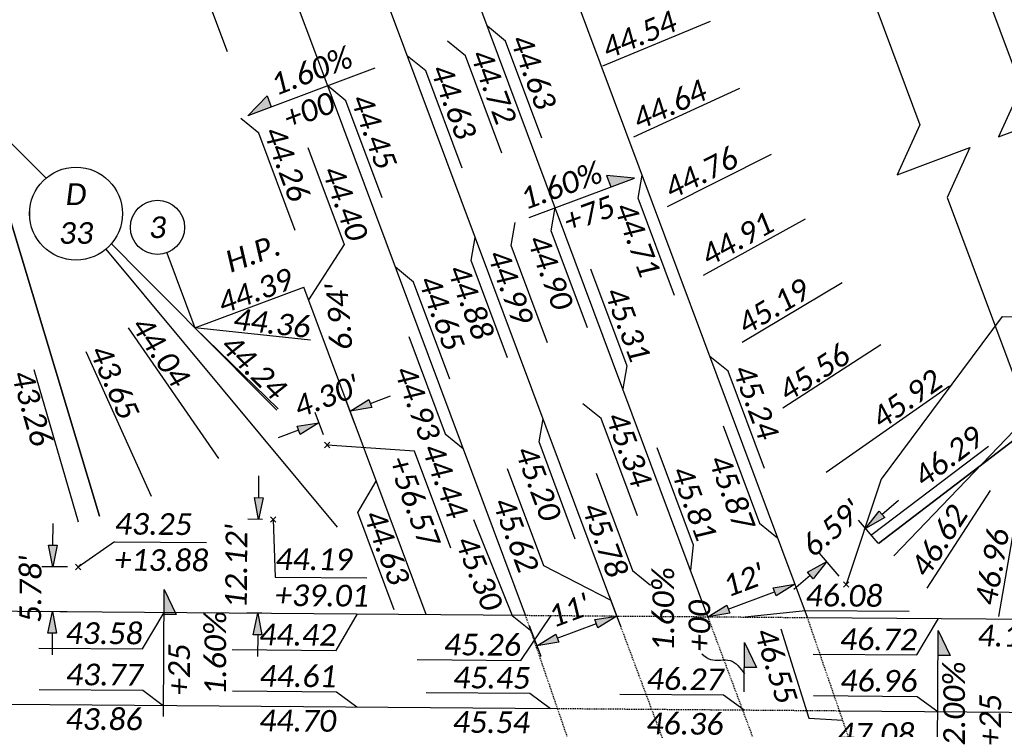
# Model space of a CAD drawing. Header units: feet. Extents: x 2244657 to 2247046, y 595906 to 596566.
# Tile 6 of 11: x 2245663 to 2245791, y 596247 to 596338. Entities that reach past the tile are written whole.
import ezdxf
from ezdxf.enums import TextEntityAlignment as Align

# ---------------------------------------------------------------- set-up
doc = ezdxf.new("R2010")
doc.units = ezdxf.units.FT
doc.header["$MEASUREMENT"] = 0
doc.set_wipeout_variables(frame=1)
doc.linetypes.add('HIDDEN2', pattern=[0.1875, 0.125, -0.0625])
for name, color, linetype in [('SH_Data', 7, 'Continuous'), ('SH_Text', 7, 'Continuous'), ('TX_P_20', 7, 'Continuous')]:
    doc.layers.add(name, color=color, linetype=linetype)
doc.styles.add('P_Slanted_Normal', font='calibrii.ttf', dxfattribs={"height": 0.14})
doc.styles.add('Slanted-Normal', font='font31.shx', dxfattribs={"height": 0.14})
doc.dimstyles.new('Dec-0  Slanted', dxfattribs={"dimtxt": 0.14, "dimasz": 0.14, "dimexe": 0.07, "dimexo": 0.07, "dimgap": 0.07, "dimtad": 1, "dimdec": 0, "dimzin": 3, "dimdsep": 46, "dimtxsty": 'P_Slanted_Normal', "dimblk": 'Dim1', "dimcen": 0, "dimclrd": 95, "dimclre": 95, "dimclrt": 7, "dimaunit": 1, "dimadec": 5, "dimazin": 3, "dimtfac": 1, "dimtdec": 0, "dimtmove": 1, "dimatfit": 0, "dimldrblk": 'Dim1', "dimfxl": 1, "dimtolj": 1, "dimtzin": 0, "dimlwd": -1, "dimlwe": -1, "dimarcsym": 0})
doc.dimstyles.new('Dec-2  Slanted', dxfattribs={"dimtxt": 0.14, "dimasz": 0.14, "dimexe": 0.07, "dimexo": 0.07, "dimgap": 0.07, "dimtad": 1, "dimzin": 3, "dimdsep": 46, "dimtxsty": 'P_Slanted_Normal', "dimblk": 'Dim1', "dimcen": 0, "dimclrd": 95, "dimclre": 95, "dimclrt": 7, "dimazin": 3, "dimtfac": 1, "dimtix": 1, "dimtofl": 0, "dimtmove": 1, "dimatfit": 3, "dimldrblk": 'Dim1', "dimfxl": 1, "dimtolj": 1, "dimtzin": 0, "dimlwd": -1, "dimlwe": -1, "dimarcsym": 0})

# ---------------------------------------------------------------- blocks, each defined once
blk = doc.blocks.new('Dim1')
h = blk.add_hatch(color=4)
h.dxf.hatch_style = 1
h.paths.add_polyline_path([(0, 0), (-1, -0.2), (-1, 0.2)])
at = {"color": 4}
blk.add_lwpolyline([(0, 0), (-1, -0.2), (-1, 0.2), (0, 0)], dxfattribs=at)
blk = doc.blocks.new('*D1034')
at = {"layer": 'Defpoints', "color": 0, "transparency": 16777216}
for p in [(2245739.08, 596265.23), (2245728.78, 596261.38), (2245740.55, 596261.28)]:
    blk.add_point(p, dxfattribs=at)
at = {"layer": 'TX_P_20', "color": 95, "linetype": 'Continuous', "transparency": 16777216}
for p, q in [((2245739.57, 596263.91), (2245741.04, 596259.97)), ((2245732.87, 596258.42), (2245737.93, 596260.31)), ((2245729.27, 596260.07), (2245730.74, 596256.12))]:
    blk.add_line(p, q, dxfattribs=at)
at = {"layer": 'TX_P_20', "color": 95, "transparency": 16777216, "xscale": 2.8, "yscale": 2.8, "zscale": 2.8}
for p, rotation in [((2245740.55, 596261.28), 20.47826455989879), ((2245730.25, 596257.44), 200.4782645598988)]:
    blk.add_blockref('Dim1', p, dxfattribs=dict(at, rotation=rotation))
at = {"layer": 'TX_P_20', "color": 7, "transparency": 16777216, "insert": (2245734.42, 596261.99), "char_height": 2.8, "attachment_point": 5, "rotation": 20.4783, "style": 'P_Slanted_Normal'}
blk.add_mtext("\\A1;11'", dxfattribs=at)
blk = doc.blocks.new('*D1035')
at = {"layer": 'Defpoints', "color": 0, "transparency": 16777216}
for p in [(2245763.57, 596265.39), (2245763.57, 596265.39), (2245752.33, 596261.19)]:
    blk.add_point(p, dxfattribs=at)
at = {"layer": 'TX_P_20', "color": 95, "linetype": 'Continuous', "transparency": 16777216}
blk.add_line((2245754.95, 596262.17), (2245760.95, 596264.41), dxfattribs=at)
at = {"layer": 'TX_P_20', "color": 95, "transparency": 16777216, "xscale": 2.8, "yscale": 2.8, "zscale": 2.8}
for p, rotation in [((2245763.57, 596265.39), 20.47826456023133), ((2245752.33, 596261.19), 200.4782645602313)]:
    blk.add_blockref('Dim1', p, dxfattribs=dict(at, rotation=rotation))
at = {"layer": 'TX_P_20', "color": 7, "transparency": 16777216, "insert": (2245756.97, 596265.93), "char_height": 2.8, "attachment_point": 5, "rotation": 20.4783, "style": 'P_Slanted_Normal'}
blk.add_mtext("\\A1;12'", dxfattribs=at)
blk = doc.blocks.new('*U1079')
blk.add_wipeout([(-0.298, 0.023), (-0.2955, 0.0451), (-0.2906, 0.0699), (-0.2848, 0.0906), (-0.2772, 0.1119), (-0.2675, 0.1334), (-0.2565, 0.1534), (-0.2448, 0.1715), (-0.2336, 0.1865), (-0.2207, 0.2016), (-0.2056, 0.217), (-0.1877, 0.2327), (-0.1718, 0.2446), (-0.1581, 0.2537), (-0.1415, 0.2633), (-0.124, 0.272), (-0.105, 0.2799), (-0.0838, 0.2869), (-0.058, 0.2932), (-0.0359, 0.2967), (-0.0124, 0.2987), (0, 0.2989), (0.0216, 0.2981), (0.0435, 0.2957), (0.0689, 0.2909), (0.0901, 0.285), (0.1109, 0.2776), (0.1354, 0.2665), (0.1535, 0.2565), (0.17, 0.2459), (0.1872, 0.233), (0.2031, 0.2193), (0.2174, 0.2051), (0.2295, 0.1915), (0.2399, 0.1783), (0.253, 0.1592), (0.2635, 0.141), (0.2727, 0.1223), (0.2805, 0.1032), (0.2862, 0.086), (0.2911, 0.0679), (0.2941, 0.053), (0.2965, 0.0374), (0.2983, 0.018), (0.2989, 0), (0.2982, -0.0197), (0.2961, -0.0403), (0.2929, -0.0595), (0.2889, -0.0764), (0.2841, -0.0929), (0.2782, -0.1093), (0.2725, -0.1228), (0.2633, -0.1415), (0.2543, -0.157), (0.2448, -0.1714), (0.232, -0.1884), (0.2205, -0.2018), (0.2114, -0.2113), (0.198, -0.2239), (0.1884, -0.232), (0.1723, -0.2442), (0.1512, -0.2578), (0.1288, -0.2697), (0.1125, -0.2769), (0.0939, -0.2837), (0.0695, -0.2907), (0.0567, -0.2935), (0.0384, -0.2964), (0.0247, -0.2979), (0.0106, -0.2987), (0, -0.2989), (-0.0062, -0.2988), (-0.0176, -0.2984), (-0.0278, -0.2976), (-0.0396, -0.2962), (-0.0516, -0.2944), (-0.0643, -0.2919), (-0.0772, -0.2887), (-0.0923, -0.2843), (-0.1152, -0.2758), (-0.1348, -0.2668), (-0.1505, -0.2582), (-0.168, -0.2472), (-0.1821, -0.237), (-0.1989, -0.2231), (-0.218, -0.2045), (-0.2316, -0.1889), (-0.2458, -0.1701), (-0.2553, -0.1554), (-0.2655, -0.1372), (-0.2748, -0.1176), (-0.2828, -0.0969), (-0.2896, -0.0739), (-0.2939, -0.0542), (-0.297, -0.0333), (-0.2985, -0.0149), (-0.2989, 0)])
at = {"flags": 128}
blk.add_lwpolyline([(0.1919, -0.2306), (1.6853, -2.0252)], dxfattribs=at)
blk.add_circle((0, 0), 0.3)
at = {"style": 'Slanted-Normal', "flags": 8}
for tag, p in [('ITEMTYPE', (0, 0.125)), ('ITEMNUMBER', (0, -0.125))]:
    blk.add_attdef(tag, text='', height=0.14, dxfattribs=at).set_placement(p, align=Align.MIDDLE_CENTER)
blk = doc.blocks.new('*U1054')
blk.add_wipeout([(-0.298, 0.023), (-0.2955, 0.0451), (-0.2906, 0.0699), (-0.2848, 0.0906), (-0.2772, 0.1119), (-0.2675, 0.1334), (-0.2565, 0.1534), (-0.2448, 0.1715), (-0.2336, 0.1865), (-0.2207, 0.2016), (-0.2056, 0.217), (-0.1877, 0.2327), (-0.1718, 0.2446), (-0.1581, 0.2537), (-0.1415, 0.2633), (-0.124, 0.272), (-0.105, 0.2799), (-0.0838, 0.2869), (-0.058, 0.2932), (-0.0359, 0.2967), (-0.0124, 0.2987), (0, 0.2989), (0.0216, 0.2981), (0.0435, 0.2957), (0.0689, 0.2909), (0.0901, 0.285), (0.1109, 0.2776), (0.1354, 0.2665), (0.1535, 0.2565), (0.17, 0.2459), (0.1872, 0.233), (0.2031, 0.2193), (0.2174, 0.2051), (0.2295, 0.1915), (0.2399, 0.1783), (0.253, 0.1592), (0.2635, 0.141), (0.2727, 0.1223), (0.2805, 0.1032), (0.2862, 0.086), (0.2911, 0.0679), (0.2941, 0.053), (0.2965, 0.0374), (0.2983, 0.018), (0.2989, 0), (0.2982, -0.0197), (0.2961, -0.0403), (0.2929, -0.0595), (0.2889, -0.0764), (0.2841, -0.0929), (0.2782, -0.1093), (0.2725, -0.1228), (0.2633, -0.1415), (0.2543, -0.157), (0.2448, -0.1714), (0.232, -0.1884), (0.2205, -0.2018), (0.2114, -0.2113), (0.198, -0.2239), (0.1884, -0.232), (0.1723, -0.2442), (0.1512, -0.2578), (0.1288, -0.2697), (0.1125, -0.2769), (0.0939, -0.2837), (0.0695, -0.2907), (0.0567, -0.2935), (0.0384, -0.2964), (0.0247, -0.2979), (0.0106, -0.2987), (0, -0.2989), (-0.0062, -0.2988), (-0.0176, -0.2984), (-0.0278, -0.2976), (-0.0396, -0.2962), (-0.0516, -0.2944), (-0.0643, -0.2919), (-0.0772, -0.2887), (-0.0923, -0.2843), (-0.1152, -0.2758), (-0.1348, -0.2668), (-0.1505, -0.2582), (-0.168, -0.2472), (-0.1821, -0.237), (-0.1989, -0.2231), (-0.218, -0.2045), (-0.2316, -0.1889), (-0.2458, -0.1701), (-0.2553, -0.1554), (-0.2655, -0.1372), (-0.2748, -0.1176), (-0.2828, -0.0969), (-0.2896, -0.0739), (-0.2939, -0.0542), (-0.297, -0.0333), (-0.2985, -0.0149), (-0.2989, 0)])
at = {"flags": 128}
blk.add_lwpolyline([(-0.2077, -0.2165), (-1.8641, -1.943)], dxfattribs=at)
blk.add_circle((0, 0), 0.3)
at = {"style": 'Slanted-Normal', "flags": 8}
for tag, p in [('ITEMTYPE', (0, 0.125)), ('ITEMNUMBER', (0, -0.125))]:
    blk.add_attdef(tag, text='', height=0.14, dxfattribs=at).set_placement(p, align=Align.MIDDLE_CENTER)
blk = doc.blocks.new('A$C4b2fe79a')
at = {"layer": 'SH_Text', "color": 1, "flags": 128}
for points in [[(-0.35, 0.35), (0.35, -0.35)], [(-0.35, -0.35), (0.35, 0.35)]]:
    blk.add_lwpolyline(points, dxfattribs=at)
blk = doc.blocks.new('*D1076')
at = {"layer": 'Defpoints', "color": 0, "transparency": 16777216}
for p in [(2245772.68, 596272.6), (2245775.2, 596269.64), (2245770.19, 596265.37)]:
    blk.add_point(p, dxfattribs=at)
at = {"layer": 'SH_Text', "color": 95, "linetype": 'Continuous', "transparency": 16777216}
for p, q in [((2245774.81, 596274.41), (2245776.94, 596276.23)), ((2245774.3, 596270.71), (2245771.78, 596273.66)), ((2245769.28, 596266.43), (2245766.76, 596269.39)), ((2245765.54, 596266.5), (2245763.41, 596264.69))]:
    blk.add_line(p, q, dxfattribs=at)
at = {"layer": 'SH_Text', "color": 95, "transparency": 16777216, "xscale": 2.8, "yscale": 2.8, "zscale": 2.8}
for p, rotation in [((2245772.68, 596272.6), 220.4559423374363), ((2245767.67, 596268.32), 40.45594233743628)]:
    blk.add_blockref('Dim1', p, dxfattribs=dict(at, rotation=rotation))
at = {"layer": 'SH_Text', "color": 7, "transparency": 16777216, "insert": (2245768.34, 596272.62), "char_height": 2.8, "attachment_point": 5, "rotation": 40.4559, "style": 'P_Slanted_Normal'}
blk.add_mtext("\\A1;6.59'", dxfattribs=at)
blk = doc.blocks.new('*D1077')
at = {"layer": 'Defpoints', "color": 0, "transparency": 16777216}
for p in [(2245706.12, 596287.76), (2245707.19, 596284.87), (2245703.17, 596283.37)]:
    blk.add_point(p, dxfattribs=at)
at = {"layer": 'SH_Text', "color": 95, "linetype": 'Continuous', "transparency": 16777216}
for p, q in [((2245708.74, 596288.74), (2245711.36, 596289.72)), ((2245706.7, 596286.19), (2245705.63, 596289.07)), ((2245702.68, 596284.68), (2245701.6, 596287.57)), ((2245699.47, 596285.27), (2245696.84, 596284.29))]:
    blk.add_line(p, q, dxfattribs=at)
at = {"layer": 'SH_Text', "color": 95, "transparency": 16777216, "xscale": 2.8, "yscale": 2.8, "zscale": 2.8}
for p, rotation in [((2245706.12, 596287.76), 200.4782645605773), ((2245702.09, 596286.25), 20.47826456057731)]:
    blk.add_blockref('Dim1', p, dxfattribs=dict(at, rotation=rotation))
at = {"layer": 'SH_Text', "color": 7, "transparency": 16777216, "insert": (2245703.11, 596289.66), "char_height": 2.8, "attachment_point": 5, "rotation": 20.4783, "style": 'P_Slanted_Normal'}
blk.add_mtext("\\A1;4.30'", dxfattribs=at)
blk = doc.blocks.new('*D1078')
at = {"layer": 'Defpoints', "color": 0, "transparency": 16777216}
for p in [(2245671.02, 596267.61), (2245667.68, 596261.86), (2245670.97, 596261.83)]:
    blk.add_point(p, dxfattribs=at)
at = {"layer": 'SH_Text', "color": 95, "linetype": 'Continuous', "transparency": 16777216}
for p, q in [((2245667.75, 596270.44), (2245667.77, 596273.24)), ((2245669.62, 596267.62), (2245666.33, 596267.65)), ((2245669.57, 596261.84), (2245666.28, 596261.87)), ((2245667.66, 596259.06), (2245667.64, 596256.26))]:
    blk.add_line(p, q, dxfattribs=at)
at = {"layer": 'SH_Text', "color": 95, "transparency": 16777216, "xscale": 2.8, "yscale": 2.8, "zscale": 2.8}
for p, rotation in [((2245667.73, 596267.64), 269.5482645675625), ((2245667.68, 596261.86), 89.54826456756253)]:
    blk.add_blockref('Dim1', p, dxfattribs=dict(at, rotation=rotation))
at = {"layer": 'SH_Text', "color": 7, "transparency": 16777216, "insert": (2245664.87, 596264.77), "char_height": 2.8, "attachment_point": 5, "rotation": 89.5483, "style": 'P_Slanted_Normal'}
blk.add_mtext("\\A1;5.78'", dxfattribs=at)
blk = doc.blocks.new('*D1080')
at = {"layer": 'Defpoints', "color": 0, "transparency": 16777216}
for p in [(2245696.2, 596273.75), (2245694.21, 596261.65), (2245696.11, 596261.64)]:
    blk.add_point(p, dxfattribs=at)
at = {"layer": 'SH_Text', "color": 95, "linetype": 'Continuous', "transparency": 16777216}
for p, q in [((2245694.33, 596276.57), (2245694.35, 596279.37)), ((2245694.8, 596273.76), (2245692.91, 596273.78)), ((2245694.71, 596261.65), (2245692.81, 596261.66)), ((2245694.19, 596258.85), (2245694.17, 596256.05))]:
    blk.add_line(p, q, dxfattribs=at)
at = {"layer": 'SH_Text', "color": 95, "transparency": 16777216, "xscale": 2.8, "yscale": 2.8, "zscale": 2.8}
for p, rotation in [((2245694.31, 596273.77), 269.5482645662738), ((2245694.21, 596261.65), 89.54826456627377)]:
    blk.add_blockref('Dim1', p, dxfattribs=dict(at, rotation=rotation))
at = {"layer": 'SH_Text', "color": 7, "transparency": 16777216, "insert": (2245691.44, 596267.73), "char_height": 2.8, "attachment_point": 5, "rotation": 89.5483, "style": 'P_Slanted_Normal'}
blk.add_mtext("\\A1;12.12'", dxfattribs=at)

msp = doc.modelspace()

# ---------------------------------------------------------------- hatches: boundary and pattern name
at = {"layer": 'SH_Text'}
h = msp.add_hatch(color=6, dxfattribs=at)
h.dxf.hatch_style = 1
h.paths.add_polyline_path([(2245695.406, 596328.486), (2245692.909, 596325.895), (2245695.949, 596327.031)])
h = msp.add_hatch(color=6, dxfattribs=at)
h.dxf.hatch_style = 1
h.paths.add_polyline_path([(2245742.831, 596317.852), (2245739.246, 596318.172), (2245739.79, 596316.716)])
h = msp.add_hatch(color=6, dxfattribs=at)
h.dxf.hatch_style = 1
h.paths.add_polyline_path([(2245682.12, 596264.72), (2245682.094, 596261.474), (2245683.648, 596261.462)])
h = msp.add_hatch(color=6, dxfattribs=at)
h.dxf.hatch_style = 1
h.paths.add_polyline_path([(2245782.081, 596259.423), (2245782.056, 596256.177), (2245783.609, 596256.165)])
h = msp.add_hatch(color=6, dxfattribs=at)
h.dxf.hatch_style = 1
h.paths.add_polyline_path([(2245757.068, 596257.875), (2245757.043, 596254.629), (2245758.596, 596254.617)])

# ---------------------------------------------------------------- linework, layer by layer
at = {"layer": 'SH_Data', "color": 2, "flags": 128}
for points in [[(2245752.33, 596261.192), (2245721.661, 596343.316, 0.0400667), (2245617.708, 596565.564)], [(2245740.553, 596261.285), (2245711.356, 596339.468, 0.0400667), (2245608.149, 596560.121, 0.0400667)], [(2245728.777, 596261.378), (2245701.051, 596335.62, 0.0400667), (2245598.59, 596554.678, 0.0400667)]]:
    msp.add_lwpolyline(points, format="xyb", dxfattribs=at)
for points in [[(2245765.177, 596261.091), (2245735.093, 596341.649)], [(2245715.929, 596261.479), (2245700.147, 596303.74)], [(2245592.099, 596262.455), (2245728.777, 596261.378)], [(2245765.177, 596261.091), (2245794.029, 596260.863)], [(2244957.024, 596255.462), (2245732.915, 596249.345)], [(2245769.315, 596249.058), (2245856.988, 596248.366)]]:
    msp.add_lwpolyline(points, dxfattribs=at)
at = {"layer": 'SH_Data', "color": 2, "linetype": 'HIDDEN2', "flags": 128}
for points in [[(2245741.19, 596225.279), (2245728.777, 596261.378)], [(2245728.777, 596261.378), (2245765.177, 596261.091)], [(2245740.553, 596261.285), (2245754.038, 596225.177)], [(2245765.814, 596225.085), (2245752.33, 596261.192)], [(2245777.591, 596224.992), (2245765.177, 596261.091)], [(2245732.915, 596249.345), (2245769.315, 596249.058)]]:
    msp.add_lwpolyline(points, dxfattribs=at)
at = {"layer": 'SH_Text', "color": 6, "flags": 128}
for points in [[(2245709.32, 596332.024), (2245692.909, 596325.895), (2245695.406, 596328.486), (2245695.949, 596327.031)], [(2245729.241, 596312.777), (2245742.831, 596317.852), (2245739.246, 596318.172), (2245739.79, 596316.716)], [(2245682.023, 596248.322), (2245682.12, 596264.72), (2245683.648, 596261.462), (2245682.094, 596261.474)], [(2245781.959, 596243.971), (2245782.081, 596259.423), (2245783.609, 596256.165), (2245782.056, 596256.177)], [(2245757.018, 596251.488), (2245757.068, 596257.875), (2245758.596, 596254.617), (2245757.043, 596254.629)]]:
    msp.add_lwpolyline(points, dxfattribs=at)
at = {"layer": 'SH_Text', "color": 6}
msp.add_spline([(2245751.561, 596256.389), (2245752.656, 596255.69), (2245755.208, 596255.539), (2245757.036, 596253.829)], degree=3, dxfattribs=at)
at = {"layer": 'TX_P_20', "flags": 128}
for points in [[(2245781.781, 596359.085), (2245792.793, 596329.599), (2245789.858, 596323.166), (2245799.226, 596326.665), (2245796.291, 596320.231), (2245807.303, 596290.746)], [(2245768.705, 596354.201), (2245779.717, 596324.716), (2245776.782, 596318.283), (2245786.15, 596321.781), (2245783.215, 596315.348), (2245794.227, 596285.862)], [(2245690.302, 596334.149), (2245685.616, 596346.698)], [(2245738.761, 596332.346), (2245752.664, 596338.123)], [(2245726.197, 596335.54), (2245723.851, 596337.451)], [(2245721.044, 596333.616), (2245718.699, 596335.526)], [(2245730.883, 596322.991), (2245726.197, 596335.54)], [(2245715.892, 596331.691), (2245713.546, 596333.602)], [(2245725.731, 596321.067), (2245721.044, 596333.616)], [(2245720.578, 596319.142), (2245715.892, 596331.691)], [(2245705.587, 596327.843), (2245703.241, 596329.754)], [(2245742.765, 596323.184), (2245756.448, 596329.461)], [(2245710.274, 596315.294), (2245705.587, 596327.843)], [(2245694.346, 596323.645), (2245692, 596325.556)], [(2245699.032, 596311.096), (2245694.346, 596323.645)], [(2245700.68, 596321.811), (2245705.366, 596309.262)], [(2245747.099, 596314.172), (2245760.545, 596320.944)], [(2245743.32, 596315.248), (2245743.839, 596318.229)], [(2245748.006, 596302.699), (2245743.32, 596315.248)], [(2245732.078, 596311.05), (2245732.597, 596314.03)], [(2245751.758, 596305.325), (2245764.949, 596312.58)], [(2245726.926, 596309.126), (2245727.445, 596312.106)], [(2245736.765, 596298.501), (2245732.078, 596311.05)], [(2245721.774, 596307.201), (2245722.293, 596310.182)], [(2245731.612, 596296.577), (2245726.926, 596309.126)], [(2245682.476, 596308.205), (2245686.095, 596298.492)], [(2245714.333, 596304.423), (2245711.988, 596306.334)], [(2245726.46, 596294.652), (2245721.774, 596307.201)], [(2245737.176, 596306.14), (2245741.863, 596293.591)], [(2245719.02, 596291.874), (2245714.333, 596304.423)], [(2245756.736, 596296.652), (2245769.654, 596304.382)], [(2245689.18, 596281.62), (2245677.5, 596298.496)], [(2245696.841, 596288.026), (2245686.095, 596298.492)], [(2245701.012, 596296.912), (2245686.095, 596298.492)], [(2245713.702, 596297.373), (2245718.388, 596284.824)], [(2245762.025, 596288.166), (2245774.654, 596296.361)], [(2245680.487, 596276.705), (2245672.051, 596295.415)], [(2245754.931, 596292.898), (2245752.585, 596294.809)], [(2245741.863, 596293.591), (2245741.344, 596290.61)], [(2245671.064, 596273.388), (2245665.333, 596293.095)], [(2245759.618, 596280.349), (2245754.931, 596292.898)], [(2245767.62, 596279.878), (2245783.517, 596291.035)], [(2245738.537, 596286.775), (2245736.191, 596288.686)], [(2245730.52, 596283.781), (2245731.039, 596286.762)], [(2245743.223, 596274.226), (2245738.537, 596286.775)], [(2245754.299, 596285.848), (2245758.986, 596273.299)], [(2245718.388, 596284.824), (2245720.734, 596282.914)], [(2245735.206, 596271.232), (2245730.52, 596283.781)], [(2245745.742, 596283.035), (2245750.428, 596270.486)], [(2245726.403, 596280.357), (2245731.09, 596267.808)], [(2245737.905, 596279.726), (2245742.592, 596267.177)], [(2245707.123, 596274.651), (2245709.492, 596278.715)], [(2245789.888, 596261.242), (2245792.501, 596276.068)], [(2245711.81, 596262.102), (2245707.123, 596274.651)], [(2245722.071, 596273.771), (2245727.042, 596261.332)], [(2245758.986, 596273.299), (2245761.332, 596271.388)], [(2245750.428, 596270.486), (2245750.09, 596267.19)], [(2245731.09, 596267.808), (2245739.785, 596263.342)], [(2245742.592, 596267.177), (2245744.938, 596265.266)], [(2245679.312, 596257.04), (2245682.096, 596261.746)], [(2245704.312, 596256.843), (2245707.096, 596261.549)], [(2245764.917, 596261.965), (2245757.094, 596261.154)], [(2245778.312, 596261.86), (2245764.917, 596261.965)], [(2245727.042, 596261.332), (2245729.431, 596259.475)], [(2245728.164, 596255.562), (2245732.095, 596261.352)], [(2245779.309, 596256.252), (2245782.093, 596260.957)], [(2245761.735, 596259.622), (2245765.36, 596248.11)], [(2245665.917, 596257.146), (2245679.312, 596257.04)], [(2245690.917, 596256.949), (2245704.312, 596256.843)], [(2245765.914, 596256.358), (2245779.309, 596256.252)], [(2245714.769, 596255.668), (2245728.164, 596255.562)], [(2245665.962, 596251.802), (2245679.357, 596251.697)], [(2245679.357, 596251.697), (2245682.002, 596249.746)], [(2245690.961, 596251.605), (2245704.357, 596251.5)], [(2245704.357, 596251.5), (2245707.001, 596249.549)], [(2245715.961, 596251.408), (2245729.356, 596251.303)], [(2245729.356, 596251.303), (2245732, 596249.352)], [(2245740.96, 596251.211), (2245754.355, 596251.106)], [(2245754.355, 596251.106), (2245756.999, 596249.155)], [(2245765.959, 596251.014), (2245779.354, 596250.908)], [(2245779.354, 596250.908), (2245781.999, 596248.958)], [(2245765.36, 596248.11), (2245769.734, 596247.84)]]:
    msp.add_lwpolyline(points, dxfattribs=at)
at = {"layer": 'TX_P_20', "color": 4, "flags": 128}
for points in [[(2245673.782, 596274.193), (2245657.879, 596326.844), (2245696.676, 596287.86)], [(2245657.879, 596326.844), (2245673.782, 596274.193)], [(2245794.029, 596260.863), (2245794.227, 596285.862), (2245774.378, 596270.663)], [(2245774.378, 596270.663), (2245794.227, 596285.862)]]:
    msp.add_lwpolyline(points, dxfattribs=at)
at = {"layer": 'TX_P_20', "color": 1, "flags": 128}
for points in [[(2245719.128, 596270.049), (2245714.442, 596282.598)], [(2245675.722, 596270.867), (2245671.019, 596267.611)], [(2245675.722, 596270.867), (2245687.566, 596270.773)], [(2245696.46, 596266.308), (2245708.305, 596266.215)]]:
    msp.add_lwpolyline(points, dxfattribs=at)
at = {"layer": 'TX_P_20'}
msp.add_circle((2245681.254, 596311.484), 3.5, dxfattribs=at)

# ---------------------------------------------------------------- block references
at = {"layer": 'SH_Text', "color": 1}
for p in [(2245671.019, 596267.611), (2245770.191, 596265.366)]:
    msp.add_blockref('A$C4b2fe79a', p, dxfattribs=at)

# ---------------------------------------------------------------- texts
at = {"layer": 'SH_Text', "color": 6, "char_height": 2.8, "width": 12.07568, "style": 'P_Slanted_Normal'}
for s, insert, attachment_point, rotation in [('1.60%\\P+00', (2245695.565, 596331.063), 1, 20.93), ('1.60%\\P+75', (2245737.996, 596320.061), 3, 20.02653), ('1.60%\\P+00', (2245745.161, 596256.736), 1, 90), ('+25\\P1.60%', (2245682.644, 596251.07), 1, 90), ('2.00%\\P+25', (2245782.724, 596244.556), 1, 90)]:
    msp.add_mtext(s, dxfattribs=dict(at, insert=insert, attachment_point=attachment_point, rotation=rotation))
at = {"layer": 'TX_P_20', "char_height": 2.8, "style": 'P_Slanted_Normal'}
for s, insert, width, attachment_point, rotation in [('44.54', (2245739.405, 596333.137), 13.99706, 7, 22.62896), ('44.63', (2245726.713, 596335.732), 13.99706, 7, 290.47826), ('44.72', (2245721.56, 596333.808), 13.99706, 7, 290.47826), ('44.63', (2245716.408, 596331.884), 13.99706, 7, 290.47826), ('44.64', (2245743.446, 596323.956), 13.99706, 7, 24.71244), ('44.45', (2245706.103, 596328.036), 13.99706, 7, 290.47826), ('44.26', (2245694.861, 596323.837), 13.99706, 7, 290.47826), ('44.76', (2245747.647, 596315.009), 13.99706, 7, 26.79592), ('44.40', (2245705.882, 596309.455), 13.99706, 9, 290.47826), ('44.71', (2245742.804, 596315.055), 13.99706, 1, 290.47732), ('44.91', (2245752.447, 596306.328), 13.99706, 7, 28.8794), ('H.P.\\P44.39', (2245699.037, 596303.64), 18.79206, 9, 20.02653), ('44.90', (2245731.562, 596310.857), 13.99706, 1, 290.47826), ('44.99', (2245726.41, 596308.933), 13.99706, 1, 290.47826), ('44.88', (2245721.258, 596307.009), 13.99706, 1, 290.47826), ('44.65', (2245714.849, 596304.616), 13.99706, 7, 290.47826), ('45.19', (2245757.254, 596297.474), 13.99706, 7, 30.96289), ("6.94'", (2245704.707, 596299.947), 13.99706, 5, 94.64929), ('45.31', (2245742.379, 596293.784), 13.99706, 9, 290.47826), ('44.04', (2245683.294, 596290.518), 13.99706, 9, 304.23703), ('43.65', (2245676.394, 596286.391), 13.99706, 9, 293.81961), ('45.56', (2245762.648, 596288.824), 13.99706, 7, 33.04637), ('45.24', (2245755.447, 596293.09), 13.99706, 7, 290.47826), ('45.92', (2245774.746, 596285.287), 13.99706, 7, 35.12985), ('43.26', (2245665.032, 596282.964), 13.99706, 9, 285.76438), ('44.93', (2245717.872, 596284.632), 13.99706, 3, 290.47826), ('45.34', (2245739.053, 596286.968), 13.99706, 7, 290.47826), ('46.29', (2245780.264, 596277.732), 13.99706, 7, 37.21334), ('45.20', (2245730.004, 596283.589), 13.99706, 1, 290.47826), ('45.87', (2245758.47, 596273.107), 13.99706, 3, 290.47826), ('45.81', (2245750.944, 596270.679), 13.99706, 9, 290.47826), ('45.62', (2245730.574, 596267.615), 13.99706, 3, 290.47826), ('44.63', (2245710.436, 596275.315), 13.99706, 1, 290.47826), ('45.78', (2245742.076, 596266.984), 13.99706, 3, 290.47826), ('45.30', (2245725.943, 596262.739), 13.99706, 3, 291.78472), ('46.08', (2245764.921, 596262.516), 13.99706, 7, 359.54826), ('43.58', (2245679.317, 596257.591), 13.99706, 9, 359.54826), ('44.42', (2245704.316, 596257.394), 13.99706, 9, 359.54826), ('46.72', (2245779.314, 596256.803), 13.99706, 9, 359.54826), ("4.16'", (2245791.496, 596258.72), 13.99706, 5, 359.51764), ('45.26', (2245728.168, 596256.113), 13.99706, 9, 359.54826), ('46.55', (2245763.957, 596250.573), 13.99706, 3, 287.47608), ('43.77', (2245679.362, 596252.248), 13.99706, 9, 359.54826), ('44.61', (2245704.361, 596252.051), 13.99706, 9, 359.54826), ('45.45', (2245729.36, 596251.853), 13.99706, 9, 359.54826), ('46.27', (2245754.359, 596251.656), 13.99706, 9, 359.54826), ('46.96', (2245779.359, 596251.459), 13.99706, 9, 359.54826), ('43.86', (2245679.316, 596246.498), 13.99706, 9, 359.54826), ('44.70', (2245704.316, 596246.301), 13.99706, 9, 359.54826), ('45.54', (2245729.315, 596246.104), 13.99706, 9, 359.54826), ('46.36', (2245754.314, 596245.906), 13.99706, 9, 359.54826), ('47.08', (2245778.991, 596244.593), 13.99706, 9, 359.54826)]:
    msp.add_mtext(s, dxfattribs=dict(at, insert=insert, width=width, attachment_point=attachment_point, rotation=rotation))
at = {"layer": 'TX_P_20', "insert": (2245681.254, 596311.484), "char_height": 2.8, "width": 10.83151, "attachment_point": 5, "style": 'P_Slanted_Normal'}
msp.add_mtext('3', dxfattribs=at)
at = {"layer": 'TX_P_20', "color": 1, "char_height": 2.8, "width": 13.99706, "attachment_point": 4, "style": 'P_Slanted_Normal'}
for s, insert, rotation in [('44.44\\P+56.57', (2245714.442, 596282.598), 290.47826), ('44.19\\P+39.01', (2245696.46, 596266.308), 359.54826)]:
    msp.add_mtext(s, dxfattribs=dict(at, insert=insert, rotation=rotation))

# ---------------------------------------------------------------- dimensions: what is measured, and where the dimension line sits
at = {"layer": 'TX_P_20', "color": 110}
for p1, p2, distance, picture, middle in [((2245752.33, 596261.192), (2245763.572, 596265.39), 0, '*D1035', (2245756.966, 596265.927)), ((2245728.777, 596261.378), (2245739.082, 596265.226), -4.207, '*D1034', (2245734.42, 596261.987))]:
    dim = msp.add_aligned_dim(p1=p1, p2=p2, distance=distance, dimstyle='Dec-0  Slanted', override={"dimpost": "'"}, dxfattribs=at)
    dim.commit()
    dim.dimension.update_dxf_attribs({"geometry": picture, "text_midpoint": middle})

# ---------------------------------------------------------------- next in the draw order: texts
at = {"layer": 'TX_P_20', "char_height": 2.8, "style": 'P_Slanted_Normal', "bg_fill": 3, "box_fill_scale": 1, "bg_fill_color": 256, "bg_fill_transparency": 0}
for s, insert, width, attachment_point, rotation in [('44.36', (2245700.823, 596297.147), 5.6651, 9, 353.50175), ('46.96', (2245789.58, 596262.501), 8.39494, 7, 80.07351)]:
    msp.add_mtext(s, dxfattribs=dict(at, insert=insert, width=width, attachment_point=attachment_point, rotation=rotation))

# ---------------------------------------------------------------- next in the draw order: linework, layer by layer
at = {"layer": 'TX_P_20', "flags": 128}
for points in [[(2245705.366, 596309.262), (2245700.746, 596302.136)], [(2245780.643, 596264.875), (2245788.823, 596277.514)]]:
    msp.add_lwpolyline(points, dxfattribs=at)
at = {"layer": 'TX_P_20', "color": 4, "flags": 128}
msp.add_lwpolyline([(2245696.676, 596287.86), (2245686.095, 596298.492), (2245700.147, 596303.74)], dxfattribs=at)

# ---------------------------------------------------------------- next in the draw order: texts
at = {"layer": 'TX_P_20', "char_height": 2.8, "style": 'P_Slanted_Normal', "bg_fill": 3, "box_fill_scale": 1, "bg_fill_color": 256, "bg_fill_transparency": 0}
for s, insert, width, attachment_point, rotation in [('44.24', (2245696.228, 596288.942), 5.31784, 9, 315.30456), ('46.62', (2245780.671, 596266.05), 9.55735, 7, 57.1552)]:
    msp.add_mtext(s, dxfattribs=dict(at, insert=insert, width=width, attachment_point=attachment_point, rotation=rotation))

# ---------------------------------------------------------------- next in the draw order: linework, layer by layer
at = {"layer": 'TX_P_20', "flags": 128}
msp.add_lwpolyline([(2245773.512, 596271.799), (2245788.568, 596283.205)], dxfattribs=at)

# ---------------------------------------------------------------- next in the draw order: block references
at = {"layer": 'TX_P_20'}
ref = msp.add_blockref('*U1079', (2245670.734, 596313.257, 1044.088), dxfattribs=dict(at, xscale=20, yscale=20, zscale=20))
ref.add_attrib('ITEMTYPE', 'D', dxfattribs={"layer": '0', "height": 2.8, "style": 'P_Slanted_Normal'}).set_placement((2245670.734, 596315.757, 1044.088), align=Align.MIDDLE_CENTER)
ref.add_attrib('ITEMNUMBER', '33', dxfattribs={"layer": '0', "height": 2.8, "style": 'P_Slanted_Normal'}).set_placement((2245670.734, 596310.757, 1044.088), align=Align.MIDDLE_CENTER)

# ---------------------------------------------------------------- next in the draw order: linework, layer by layer
at = {"layer": 'TX_P_20', "color": 1, "flags": 128}
for points in [[(2245714.442, 596282.598), (2245703.167, 596283.371)], [(2245696.203, 596273.752), (2245696.46, 596266.308)]]:
    msp.add_lwpolyline(points, dxfattribs=at)

# ---------------------------------------------------------------- next in the draw order: block references
at = {"layer": 'SH_Text', "color": 1}
for p in [(2245703.167, 596283.371), (2245696.203, 596273.752)]:
    msp.add_blockref('A$C4b2fe79a', p, dxfattribs=at)
at = {"layer": 'TX_P_20'}
ref = msp.add_blockref('*U1054', (2245813.631, 596307.91, 1044), dxfattribs=dict(at, xscale=20, yscale=20, zscale=20))
ref.add_attrib('ITEMTYPE', 'D', dxfattribs={"layer": '0', "height": 2.8, "style": 'P_Slanted_Normal'}).set_placement((2245813.631, 596310.41, 1044), align=Align.MIDDLE_CENTER)
ref.add_attrib('ITEMNUMBER', '32', dxfattribs={"layer": '0', "height": 2.8, "style": 'P_Slanted_Normal'}).set_placement((2245813.631, 596305.41, 1044), align=Align.MIDDLE_CENTER)

# ---------------------------------------------------------------- next in the draw order: texts
at = {"layer": 'TX_P_20', "color": 1, "insert": (2245675.722, 596270.867), "char_height": 2.8, "width": 13.99706, "attachment_point": 4, "rotation": 359.54826, "style": 'P_Slanted_Normal'}
msp.add_mtext('43.25\\P+13.88', dxfattribs=at)

# ---------------------------------------------------------------- next in the draw order: dimensions: what is measured, and where the dimension line sits
at = {"layer": 'SH_Text', "color": 1}
for p1, p2, distance, picture, middle in [((2245703.167, 596283.371), (2245707.192, 596284.874), 3.077, '*D1077', (2245703.111, 596289.661)), ((2245696.203, 596273.752), (2245696.107, 596261.635), -1.896, '*D1080', (2245691.435, 596267.731)), ((2245671.019, 596267.611), (2245670.973, 596261.833), -3.29, '*D1078', (2245664.872, 596264.77))]:
    dim = msp.add_aligned_dim(p1=p1, p2=p2, distance=distance, dimstyle='Dec-2  Slanted', override={"dimpost": "'"}, dxfattribs=at)
    dim.commit()
    dim.dimension.update_dxf_attribs({"geometry": picture, "text_midpoint": middle})

# ---------------------------------------------------------------- next in the draw order: linework, layer by layer
at = {"layer": 'TX_P_20', "color": 1, "flags": 128}
for points in [[(2245790.349, 596299.98), (2245774.684, 596278.961), (2245770.191, 596265.366)], [(2245790.349, 596299.98), (2245802.193, 596299.886)]]:
    msp.add_lwpolyline(points, dxfattribs=at)

# ---------------------------------------------------------------- next in the draw order: dimensions: what is measured, and where the dimension line sits
at = {"layer": 'SH_Text', "color": 1}
dim = msp.add_aligned_dim(p1=(2245770.191, 596265.366), p2=(2245775.204, 596269.641), distance=3.884, dimstyle='Dec-2  Slanted', override={"dimpost": "'"}, dxfattribs=at)
dim.commit()
dim.dimension.update_dxf_attribs({"geometry": '*D1076', "text_midpoint": (2245768.338, 596272.616)})

doc.saveas('drawing.dxf')
